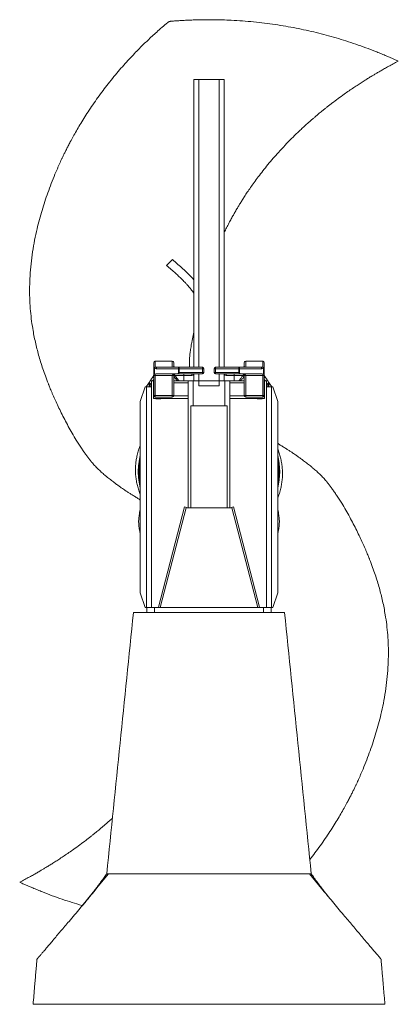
# Model space of a CAD drawing. Header units: millimetres. Extents: x 647 to 1402, y 657 to 2624.
import ezdxf

# ---------------------------------------------------------------- set-up
doc = ezdxf.new("R2010")
doc.units = ezdxf.units.MM

msp = doc.modelspace()

# ---------------------------------------------------------------- linework, layer by layer
at = {"color": 7, "linetype": 'Continuous', "lineweight": 15}
for p, q in [((994.4, 2504.2), (994.4, 1929.5)), ((994.4, 2504.2), (1004.4, 2504.2)), ((1004.4, 2504.2), (1044.6, 2504.2)), ((1044.6, 2504.2), (1054.6, 2504.2)), ((1054.6, 2504.2), (1054.6, 1929.5)), ((951.9, 2144.4), (940, 2132.9)), ((914.2, 1927), (914.2, 1938.6)), ((917.2, 1941.6), (917.2, 1941.4)), ((917.2, 1941.6), (951.3, 1941.6)), ((917.2, 1941.4), (917.2, 1929.8)), ((951.3, 1941.4), (917.2, 1941.4)), ((917.2, 1929.8), (917.2, 1929.8)), ((917.2, 1929.8), (951.3, 1929.8)), ((920.9, 1929.5), (965.2, 1929.5)), ((951.3, 1941.4), (951.3, 1941.6)), ((951.3, 1929.8), (951.3, 1941.4)), ((951.3, 1929.5), (951.3, 1929.8)), ((954.3, 1938.6), (954.3, 1932.6)), ((965.2, 1926.5), (965.2, 1929.5)), ((965.2, 1929.5), (1011.5, 1929.5)), ((1011.5, 1929.5), (1011.5, 1926.5)), ((1037.5, 1926.5), (1037.5, 1929.5)), ((1037.5, 1929.5), (1083.8, 1929.5)), ((1083.8, 1926.5), (1083.8, 1929.5)), ((1083.8, 1929.5), (1128.1, 1929.5)), ((1094.7, 1932.6), (1094.7, 1938.6)), ((1097.7, 1941.6), (1097.7, 1941.4)), ((1097.7, 1941.6), (1131.8, 1941.6)), ((1097.7, 1941.4), (1097.7, 1929.8)), ((1131.8, 1941.4), (1097.7, 1941.4)), ((1097.7, 1929.8), (1131.8, 1929.8)), ((1097.7, 1929.8), (1097.7, 1929.5)), ((1131.8, 1941.4), (1131.8, 1941.6)), ((1131.8, 1929.8), (1131.8, 1941.4)), ((1131.8, 1929.8), (1131.8, 1929.8)), ((1134.8, 1938.6), (1134.8, 1927)), ((908.5, 1904.1), (913.3, 1911.2)), ((914.2, 1927), (915.6, 1927)), ((914.2, 1917), (914.2, 1927)), ((914.2, 1913.2), (914.2, 1917)), ((914.2, 1913.2), (917.2, 1913.2)), ((914.2, 1872.9), (914.2, 1913.2)), ((915.6, 1927), (915.6, 1915.9)), ((915.7, 1927), (915.6, 1927)), ((917.2, 1916), (917.2, 1913.2)), ((951.3, 1913.2), (917.2, 1913.2)), ((917.2, 1913.2), (917.2, 1872.9)), ((919.1, 1916.2), (959.4, 1916.2)), ((963.6, 1926.5), (919.3, 1926.5)), ((951.3, 1913.2), (954.3, 1913.2)), ((951.3, 1872.9), (951.3, 1913.2)), ((954.3, 1913.2), (954.3, 1872.9)), ((974.4, 1913.2), (956.6, 1913.2)), ((1011.5, 1916.2), (959.4, 1916.2)), ((965.2, 1926.5), (963.6, 1926.5)), ((963.6, 1917.7), (963.6, 1926.5)), ((965.2, 1919.2), (963.6, 1917.7)), ((965.2, 1926.5), (965.2, 1919.2)), ((1011.5, 1926.5), (965.2, 1926.5)), ((965.2, 1919.2), (1011.5, 1919.2)), ((974.4, 1916.2), (974.4, 1913.2)), ((990.4, 1913.2), (974.4, 1913.2)), ((990.4, 1916.2), (990.4, 1913.2)), ((994.4, 1916.2), (994.4, 1902.4)), ((1011.5, 1919.2), (1011.5, 1926.5)), ((1014.5, 1926.5), (1011.5, 1926.5)), ((1011.5, 1916.2), (1011.5, 1919.2)), ((1014.5, 1919.2), (1011.5, 1919.2)), ((1014.5, 1926.5), (1014.5, 1919.2)), ((1034.5, 1926.5), (1037.5, 1926.5)), ((1034.5, 1919.2), (1034.5, 1926.5)), ((1037.5, 1919.2), (1034.5, 1919.2)), ((1083.8, 1926.5), (1037.5, 1926.5)), ((1037.5, 1926.5), (1037.5, 1919.2)), ((1037.5, 1916.2), (1037.5, 1919.2)), ((1037.5, 1919.2), (1083.8, 1919.2)), ((1089.6, 1916.2), (1037.5, 1916.2)), ((1054.6, 1916.2), (1054.6, 1902.4)), ((1058.6, 1916.2), (1058.6, 1913.2)), ((1074.7, 1913.2), (1058.6, 1913.2)), ((1074.7, 1916.2), (1074.7, 1913.2)), ((1092.4, 1913.2), (1074.7, 1913.2)), ((1083.8, 1919.2), (1083.8, 1926.5)), ((1083.8, 1926.5), (1085.4, 1926.5)), ((1085.4, 1917.7), (1083.8, 1919.2)), ((1085.4, 1926.5), (1085.4, 1917.7)), ((1129.7, 1926.5), (1085.4, 1926.5)), ((1129.9, 1916.2), (1089.6, 1916.2)), ((1094.7, 1913.2), (1097.7, 1913.2)), ((1094.7, 1872.9), (1094.7, 1913.2)), ((1131.8, 1913.2), (1097.7, 1913.2)), ((1097.7, 1913.2), (1097.7, 1872.9)), ((1131.8, 1913.2), (1131.8, 1916)), ((1131.8, 1913.2), (1134.8, 1913.2)), ((1131.8, 1872.9), (1131.8, 1913.2)), ((1133.4, 1927), (1133.3, 1927)), ((1133.4, 1915.9), (1133.4, 1927)), ((1133.4, 1927), (1134.8, 1927)), ((1134.8, 1927), (1134.8, 1917)), ((1134.8, 1917), (1134.8, 1913.2)), ((1134.8, 1913.2), (1134.8, 1872.9)), ((1135.7, 1911.2), (1140.5, 1904.1)), ((897.2, 1890.6), (887.2, 1861.3)), ((900, 1890.6), (897.2, 1890.6)), ((899.4, 1890.6), (903.8, 1897.1)), ((900, 1890.6), (900, 1449.6)), ((900, 1890.6), (909.5, 1890.6)), ((903.8, 1897.1), (903.8, 1897.1)), ((903.8, 1897.1), (903.8, 1897.1)), ((904.5, 1896.7), (906.3, 1895.5)), ((906.3, 1895.5), (904.9, 1893.3)), ((904.9, 1890.6), (904.9, 1893.3)), ((908.9, 1895.3), (906.3, 1895.5)), ((909.5, 1449.6), (909.5, 1902.4)), ((909.5, 1902.4), (913.5, 1902.4)), ((909.5, 1890.6), (909.5, 1449.6)), ((914.2, 1902.4), (913.5, 1902.4)), ((913.5, 1902.4), (913.5, 1898.3)), ((913.5, 1872.1), (913.5, 1898.3)), ((914.2, 1898.3), (913.5, 1898.3)), ((983.1, 1902.4), (954.3, 1902.4)), ((983.1, 1898.3), (954.3, 1898.3)), ((983.1, 1649), (983.1, 1902.4)), ((983.1, 1902.4), (993.2, 1902.4)), ((993.2, 1852.6), (993.2, 1902.4)), ((993.2, 1902.4), (1004.3, 1902.4)), ((1044.7, 1902.4), (1004.3, 1902.4)), ((1004.3, 1902.4), (1004.3, 1892.3)), ((1044.7, 1892.3), (1004.3, 1892.3)), ((1044.7, 1902.4), (1044.7, 1892.3)), ((1044.7, 1902.4), (1055.8, 1902.4)), ((1055.8, 1902.4), (1065.9, 1902.4)), ((1055.8, 1902.4), (1055.8, 1852.6)), ((1065.9, 1649), (1065.9, 1902.4)), ((1094.7, 1902.4), (1065.9, 1902.4)), ((1065.9, 1902.4), (1065.9, 1898.3)), ((1065.9, 1902.4), (1065.9, 1902.4)), ((1065.9, 1872.1), (1065.9, 1898.3)), ((1094.7, 1898.3), (1065.9, 1898.3)), ((1135.5, 1902.4), (1134.8, 1902.4)), ((1135.5, 1898.3), (1134.8, 1898.3)), ((1135.5, 1902.4), (1135.5, 1898.3)), ((1135.5, 1902.4), (1139.5, 1902.4)), ((1135.5, 1872.1), (1135.5, 1898.3)), ((1139.5, 1902.4), (1139.5, 1449.6)), ((1139.5, 1890.6), (1149, 1890.6)), ((1142.7, 1895.5), (1140.1, 1895.3)), ((1142.7, 1895.5), (1144.5, 1896.7)), ((1144.1, 1893.3), (1142.7, 1895.5)), ((1144.1, 1893.3), (1144.1, 1890.6)), ((1145.2, 1897.1), (1149.6, 1890.6)), ((1145.2, 1897.1), (1145.2, 1897.1)), ((1145.2, 1897.1), (1145.2, 1897.1)), ((1149, 1890.6), (1151.8, 1890.6)), ((1149, 1890.6), (1149, 1449.6)), ((1151.8, 1890.6), (1161.8, 1861.3)), ((913.5, 1872.1), (914.3, 1872.1)), ((913.5, 1867.1), (913.5, 1872.1)), ((914.2, 1872.9), (917.2, 1872.9)), ((917.2, 1872.9), (951.3, 1872.9)), ((917.2, 1869.9), (951.3, 1869.9)), ((951.3, 1872.9), (954.3, 1872.9)), ((954.2, 1872.1), (983.1, 1872.1)), ((1065.9, 1872.1), (1094.8, 1872.1)), ((1065.9, 1867.1), (1065.9, 1872.1)), ((1094.7, 1872.9), (1097.7, 1872.9)), ((1131.8, 1872.9), (1097.7, 1872.9)), ((1097.7, 1869.9), (1131.8, 1869.9)), ((1131.8, 1872.9), (1134.8, 1872.9)), ((1134.7, 1872.1), (1135.5, 1872.1)), ((1135.5, 1872.1), (1135.5, 1867.1)), ((887.2, 1478.9), (887.2, 1861.3)), ((918.6, 1867.1), (913.5, 1867.1)), ((928.6, 1867.1), (918.6, 1867.1)), ((918.6, 1866.1), (918.6, 1867.1)), ((928.6, 1866.1), (918.6, 1866.1)), ((983.1, 1867.1), (928.6, 1867.1)), ((928.6, 1866.1), (928.6, 1867.1)), ((988.2, 1852.6), (1060.8, 1852.6)), ((988.2, 1649), (988.2, 1852.6)), ((1060.8, 1852.6), (1060.8, 1649)), ((1120.4, 1867.1), (1065.9, 1867.1)), ((1130.4, 1867.1), (1120.4, 1867.1)), ((1120.4, 1866.1), (1120.4, 1867.1)), ((1130.4, 1866.1), (1120.4, 1866.1)), ((1135.5, 1867.1), (1130.4, 1867.1)), ((1130.4, 1866.1), (1130.4, 1867.1)), ((1161.8, 1478.9), (1161.8, 1861.3)), ((923.6, 1450.3), (975.3, 1650.6)), ((927.1, 1449.6), (979.1, 1649)), ((975.3, 1650.6), (981.6, 1649)), ((979.1, 1649), (1069.9, 1649)), ((1067.4, 1649), (1073.7, 1650.6)), ((1069.9, 1649), (1121.9, 1449.6)), ((1125.4, 1450.3), (1073.7, 1650.6)), ((887.2, 1478.9), (897.2, 1449.6)), ((1161.8, 1478.9), (1151.8, 1449.6)), ((897.2, 1449.6), (900, 1449.6)), ((900, 1449.6), (900.4, 1449.6)), ((900.4, 1439.5), (900.4, 1449.6)), ((915.5, 1449.6), (900.4, 1449.6)), ((915.5, 1439.5), (915.5, 1449.6)), ((1133.5, 1449.6), (915.5, 1449.6)), ((923.6, 1450.3), (926.4, 1449.6)), ((1122.6, 1449.6), (1125.4, 1450.3)), ((1133.5, 1439.5), (1133.5, 1449.6)), ((1148.6, 1449.6), (1133.5, 1449.6)), ((1148.6, 1439.5), (1148.6, 1449.6)), ((1148.6, 1449.6), (1149, 1449.6)), ((1151.8, 1449.6), (1149, 1449.6)), ((1249.3, 888.3), (1224.9, 918))]:
    msp.add_line(p, q, dxfattribs=at)
at = {"color": 8, "linetype": 'Continuous', "lineweight": 15}
for p, q in [((1004.4, 2504.2), (1004.4, 1929.5)), ((1044.6, 2504.2), (1044.6, 1929.5)), ((955.1, 1915.3), (955.3, 1914.9)), ((974.4, 1913.2), (974.4, 1902.4)), ((1004.4, 1916.2), (1004.4, 1902.4)), ((1044.6, 1916.2), (1044.6, 1902.4)), ((1074.7, 1902.4), (1074.7, 1913.2)), ((1093.7, 1914.9), (1093.9, 1915.3)), ((906.2, 1890.6), (906.3, 1895.5)), ((908.9, 1895.3), (908.9, 1890.6)), ((914.2, 1905.3), (912, 1902.4)), ((1137, 1902.4), (1134.8, 1905.3)), ((1140.1, 1890.6), (1140.1, 1895.3)), ((1142.7, 1895.5), (1142.8, 1890.6)), ((917.2, 1872.9), (917.2, 1869.9)), ((951.3, 1869.9), (951.3, 1872.9)), ((1097.7, 1872.9), (1097.7, 1869.9)), ((1131.8, 1869.9), (1131.8, 1872.9))]:
    msp.add_line(p, q, dxfattribs=at)
at = {"color": 7, "linetype": 'Continuous', "lineweight": 15, "flags": 128}
for points in [[(919.3, 1926.5), (919.4, 1927.1), (919.5, 1927.7), (919.6, 1928.2), (919.8, 1928.7), (920, 1929), (920.3, 1929.3), (920.6, 1929.5), (920.9, 1929.5)], [(965.2, 1929.5), (964.9, 1929.5), (964.6, 1929.3), (964.3, 1929), (964.1, 1928.7), (963.9, 1928.2), (963.7, 1927.7), (963.6, 1927.1), (963.6, 1926.5)], [(1085.4, 1926.5), (1085.4, 1927.1), (1085.3, 1927.7), (1085.1, 1928.2), (1084.9, 1928.7), (1084.7, 1929), (1084.4, 1929.3), (1084.1, 1929.5), (1083.8, 1929.5)], [(1128.1, 1929.5), (1128.4, 1929.5), (1128.7, 1929.3), (1129, 1929), (1129.2, 1928.7), (1129.4, 1928.2), (1129.5, 1927.7), (1129.6, 1927.1), (1129.7, 1926.5)], [(903.8, 1897.1), (904.3, 1897.5), (904.9, 1897.7), (905.6, 1897.7), (906.4, 1897.5), (907.2, 1897.1), (908, 1896.6), (908.5, 1896), (908.9, 1895.3)], [(904.5, 1896.7), (904.5, 1896.9), (904.4, 1897), (904.3, 1897.2), (904.2, 1897.2), (904.1, 1897.3), (904, 1897.3), (903.9, 1897.2), (903.8, 1897.1)], [(1140.1, 1895.3), (1140.5, 1896), (1141, 1896.6), (1141.8, 1897.1), (1142.6, 1897.5), (1143.4, 1897.7), (1144.1, 1897.7), (1144.7, 1897.5), (1145.2, 1897.1)], [(1144.5, 1896.7), (1144.5, 1896.9), (1144.6, 1897), (1144.7, 1897.2), (1144.8, 1897.2), (1144.9, 1897.3), (1145, 1897.3), (1145.1, 1897.2), (1145.2, 1897.1)], [(770.8, 853.3), (793.5, 880.9), (824.1, 918)]]:
    msp.add_lwpolyline(points, dxfattribs=at)
at = {"color": 8, "linetype": 'Continuous', "lineweight": 15, "flags": 128}
for points in [[(908.5, 1904.1), (908.4, 1903.9), (908.5, 1903.5), (908.7, 1903.1), (909, 1902.7), (909.4, 1902.3), (909.5, 1902.2)], [(1139.5, 1902.2), (1139.6, 1902.3), (1140, 1902.7), (1140.3, 1903.1), (1140.5, 1903.5), (1140.6, 1903.9), (1140.5, 1904.1)]]:
    msp.add_lwpolyline(points, dxfattribs=at)
at = {"color": 7, "linetype": 'Continuous', "lineweight": 15}
for centre, radius, start, end in [((917.2, 1938.6), 3.01, 90, 180), ((917.1, 1938.5), 2.91, 87.9548, 177.7972), ((917.1, 1926.9), 2.91, 87.9548, 177.7972), ((919.7, 1926.5), 4.11, 127.7912, 173.6349), ((919.8, 1926.5), 4.11, 127.7912, 173.6349), ((951.3, 1938.6), 3.01, 0, 90), ((951.4, 1938.5), 2.91, 2.2028, 92.0452), ((957.3, 1932.6), 3.01, 180, 270), ((1011.5, 1926.5), 3.01, 0, 90), ((1037.5, 1926.5), 3.01, 90, 180), ((1091.7, 1932.6), 3.01, 270, 0), ((1097.7, 1938.6), 3.01, 90, 180), ((1097.6, 1938.5), 2.91, 87.9548, 177.7972), ((1131.8, 1938.6), 3.01, 0, 90), ((1131.9, 1938.5), 2.91, 2.2028, 92.0452), ((1129.2, 1926.5), 4.11, 6.3651, 52.2088), ((1129.3, 1926.5), 4.11, 6.3651, 52.2088), ((1131.9, 1926.9), 2.91, 2.2028, 92.0452), ((957.3, 1913.2), 3.01, 90, 180), ((957.7, 1913.3), 2.86, 90.3592, 146.7085), ((957.8, 1913.3), 2.9, 90.3256, 149.4582), ((1011.5, 1919.2), 3.01, 270, 0), ((1037.5, 1919.2), 3.01, 180, 270), ((1091.2, 1913.3), 2.9, 30.5418, 89.6744), ((1091.3, 1913.3), 2.86, 33.2915, 89.6408), ((1091.7, 1913.2), 3.01, 0, 90), ((917.2, 1872.9), 3.01, 180, 270), ((951.3, 1872.9), 3.01, 270, 0), ((1097.7, 1872.9), 3.01, 180, 270), ((1131.8, 1872.9), 3.01, 270, 0), ((1024.5, 1720.9), 141.2, 166.5142, 180), ((1024.5, 1720.9), 141.2, 346.5142, 13.4858), ((1024.5, 1720.9), 138.6, 172.0423, 180), ((1024.5, 1720.9), 138.6, 353.9151, 7.9577), ((1024.5, 1720.9), 141.2, 180, 193.4566), ((1024.5, 1720.9), 138.6, 180, 186.0849), ((1024.5, 1710.9), 137.9, 174.5097, 185.4903), ((1024.5, 1710.9), 137.9, 354.5097, 5.4903)]:
    msp.add_arc(centre, radius, start, end, dxfattribs=at)
at = {"color": 8, "linetype": 'Continuous', "lineweight": 15}
for centre, radius, start, end in [((915.6, 1910.4), 2.39, 159.7064, 234.5029), ((952.9, 1915.1), 3.35, 295.1241, 337.0621), ((953.1, 1914.3), 3.75, 289.1413, 342.1349), ((953.2, 1916.5), 2.73, 295.7378, 321.0319), ((953.2, 1916.3), 2.77, 295.5068, 322.904), ((953.2, 1916.8), 2.78, 297.43, 317.9562), ((990.4, 1919.2), 6.02, 270, 311.8103), ((1058.6, 1919.2), 6.02, 228.1897, 270), ((1095.9, 1914.3), 3.75, 197.8651, 250.8587), ((1096.1, 1915.1), 3.35, 202.9379, 244.8759), ((1095.8, 1916.3), 2.77, 217.096, 244.4932), ((1095.8, 1916.8), 2.78, 222.0438, 242.57), ((1095.8, 1916.5), 2.73, 218.9681, 244.2622), ((1133.4, 1910.4), 2.39, 305.4971, 20.2936), ((1024.5, 1720.9), 140.2, 168.3462, 180), ((1024.5, 1720.9), 140.2, 348.3462, 11.6538), ((1024.5, 1720.9), 140.2, 180, 191.6538)]:
    msp.add_arc(centre, radius, start, end, dxfattribs=at)
at = {"color": 7, "linetype": 'Continuous', "lineweight": 15}
for centre, major_axis, ratio, start_param, end_param in [((920.9, 1932.6), (9.87, 0), 0.305, 4.331883, 4.712389), ((951.3, 1932.6), (3.01, 0), 0.928477, 4.712389, 6.283185), ((1097.7, 1932.6), (3.01, 0), 0.928477, 3.141593, 4.712389), ((1128.1, 1932.6), (9.87, 0), 0.305, 4.712389, 5.092895), ((919.3, 1932.6), (9.87, 0), 0.61, 4.331883, 4.712389), ((919.1, 1913.2), (4.93, 0), 0.61, 1.570796, 1.971428), ((957.3, 1913.2), (6.02, 0), 0.5, 1.570796, 3.141593), ((959.4, 1919.2), (4.93, 0), 0.61, 4.712389, 5.735445), ((1089.6, 1919.2), (4.93, 0), 0.61, 3.689333, 4.712389), ((1091.7, 1913.2), (6.02, 0), 0.5, 0, 1.570796), ((1129.7, 1932.6), (9.87, 0), 0.61, 4.712389, 5.092895), ((1129.9, 1913.2), (4.93, 0), 0.61, 1.170165, 1.570796), ((903.8, 1891.7), (0.33, 5.63), 0.185643, 0.248605, 0.304054), ((903.8, 1891.7), (0.33, 5.63), 0.185643, 5.016443, 5.815793), ((1145.2, 1891.7), (-0.33, 5.63), 0.185643, 0.467392, 1.266742), ((1145.2, 1891.7), (-0.33, 5.63), 0.185643, 5.979131, 6.03458)]:
    msp.add_ellipse(centre, major_axis=major_axis, ratio=ratio, start_param=start_param, end_param=end_param, dxfattribs=at)
for points, knots in [([(944.8, 2620.1), (941.1, 2617), (933.5, 2610.8), (923, 2601.6), (913.2, 2592.7), (904.4, 2584.5), (896.1, 2576.5), (887.3, 2567.9), (877.9, 2558.3), (867.6, 2547.5), (856.9, 2535.8), (845.9, 2523.2), (834.5, 2509.7), (823.5, 2496), (812.9, 2482.1), (802.7, 2468.2), (792.7, 2454), (783.3, 2439.9), (774.7, 2426.5), (766.9, 2413.7), (759.9, 2401.7), (753.5, 2390.5), (748.2, 2380.5), (743.6, 2371.9), (739.9, 2364.6), (736.6, 2357.9), (733.8, 2352.2), (731.8, 2348), (730.3, 2344.8), (728.8, 2341.5), (726.7, 2337.1), (724.3, 2331.7), (721.9, 2326.1), (719.4, 2320.5), (715.3, 2310.6), (709.7, 2296.5), (702.9, 2278.4), (696.8, 2260.5), (691.1, 2242.7), (686, 2224.5), (680.9, 2204.7), (676.3, 2183.2), (672.2, 2160), (669.1, 2136.1), (667.2, 2112.7), (666.3, 2089.9), (666.5, 2068.3), (667.7, 2047.1), (669.7, 2026.6), (672.3, 2008.6), (675.1, 1993), (677.9, 1979.6), (681, 1966.5), (684.5, 1953.4), (688.5, 1940), (692.9, 1926.2), (696.7, 1915.6), (699.4, 1908.2), (700.9, 1904.2), (702.3, 1900.6), (703.4, 1897.8), (704.2, 1895.7), (704.8, 1894), (705.8, 1891.7), (707, 1888.5), (708.7, 1884.4), (710.7, 1879.6), (713.8, 1872.4), (718, 1862.9), (723.5, 1850.9), (729.7, 1838.1), (736.5, 1824.9), (743.7, 1811.3), (751.5, 1797.6), (758.5, 1785.7), (764.7, 1775.8), (769.7, 1768.2), (774.5, 1761.1), (779, 1754.8), (783.1, 1749.3), (786.8, 1744.5), (790.1, 1740.3), (793.2, 1736.6), (796.2, 1733.3), (799.1, 1730.2), (802.3, 1727), (805.8, 1723.6), (809.5, 1720.2), (813.1, 1717.1), (815.9, 1714.7), (818.4, 1712.6), (820.8, 1710.6), (824, 1708), (827.7, 1705.1), (831.7, 1702), (836.3, 1698.5), (841.4, 1694.7), (846.7, 1690.8), (851.5, 1687.4), (856.1, 1684.3), (860.8, 1681.2), (865.8, 1678), (870.5, 1675), (874.5, 1672.5), (877.8, 1670.5), (880.8, 1668.6), (883.5, 1666.9), (885.6, 1665.6), (886.8, 1664.8), (887.2, 1664.6)], [0, 0, 0, 0, 0.0128935, 0.0261343, 0.0373886, 0.0481124, 0.0583095, 0.0682996, 0.0808597, 0.094187, 0.108291, 0.1231837, 0.1388803, 0.1553995, 0.1701984, 0.1856338, 0.2014495, 0.2165524, 0.2308225, 0.2440187, 0.2563922, 0.2679311, 0.278622, 0.2865546, 0.2939277, 0.3006763, 0.3063868, 0.3109673, 0.3130484, 0.3159715, 0.3205648, 0.3261143, 0.3316194, 0.3370735, 0.3424761, 0.3603228, 0.3775645, 0.3942228, 0.4107759, 0.4276077, 0.4447239, 0.4652764, 0.4862635, 0.5077102, 0.5295305, 0.5491757, 0.5684913, 0.5873909, 0.6057812, 0.6235961, 0.6360694, 0.6483163, 0.6602893, 0.6722516, 0.6848154, 0.6978418, 0.7110081, 0.7150561, 0.7190369, 0.7227381, 0.72546, 0.7271218, 0.7286269, 0.7305164, 0.7337548, 0.7377501, 0.7425152, 0.7479903, 0.7587517, 0.7705895, 0.7834168, 0.7971204, 0.8108262, 0.8250391, 0.8395616, 0.8481681, 0.856566, 0.8643011, 0.8712379, 0.8774818, 0.8829393, 0.8877034, 0.8919902, 0.8959832, 0.8998246, 0.9036155, 0.9083131, 0.9130429, 0.9174549, 0.9213216, 0.9233462, 0.9262694, 0.9300874, 0.9345938, 0.9392555, 0.9438539, 0.9505505, 0.9565905, 0.9617884, 0.9664461, 0.9714816, 0.9771097, 0.982829, 0.9865797, 0.9900185, 0.9933785, 0.9961023, 0.9988137, 1, 1, 1, 1]), ([(1402.3, 2540.8), (1402.3, 2540.8), (1402.3, 2540.8), (1402.2, 2540.8), (1402, 2540.9), (1401.5, 2541.1), (1399.4, 2542.1), (1390.8, 2546), (1379.6, 2550.9), (1366.6, 2556.3), (1353.6, 2561.6), (1337.2, 2567.8), (1317.5, 2574.8), (1297.8, 2581.3), (1278.1, 2587.3), (1258.4, 2592.9), (1238.5, 2598), (1218.5, 2602.6), (1198.2, 2606.8), (1177.6, 2610.6), (1156.7, 2614), (1135.3, 2616.9), (1113.5, 2619.3), (1091.4, 2621.2), (1070.6, 2622.5), (1051.2, 2623.3), (1036.3, 2623.6), (1024.3, 2623.6), (1015.2, 2623.6), (1006.1, 2623.5), (997.1, 2623.2), (988.2, 2622.9), (979.4, 2622.5), (970.7, 2622), (963.4, 2621.6), (957.8, 2621.2), (954.2, 2620.9), (951.6, 2620.7), (949.9, 2620.5), (948.3, 2620.4), (946.9, 2620.3), (945.8, 2620.2), (945.1, 2620.1), (944.9, 2620.1), (944.8, 2620.1)], [0, 0, 0, 0, 0.000545, 0.001908, 0.002991, 0.004075, 0.006596, 0.01764, 0.061772, 0.083835, 0.105898, 0.150028, 0.194159, 0.238292, 0.282461, 0.326705, 0.370967, 0.41511, 0.459249, 0.503536, 0.547814, 0.592766, 0.637708, 0.683023, 0.72833, 0.76378, 0.799321, 0.817303, 0.835286, 0.853387, 0.871485, 0.889215, 0.907001, 0.925019, 0.943173, 0.952728, 0.962402, 0.969345, 0.972846, 0.976363, 0.983333, 0.990499, 0.995655, 1, 1, 1, 1]), ([(1054.6, 2198), (1054.7, 2198.2), (1056.3, 2201.6), (1059.5, 2208.1), (1064.2, 2217.2), (1068.8, 2225.7), (1072.9, 2233.2), (1076.3, 2239.1), (1078.9, 2243.8), (1081, 2247.3), (1082.9, 2250.4), (1084.7, 2253.5), (1087.4, 2257.8), (1090.9, 2263.5), (1095.7, 2271), (1101.2, 2279.4), (1107.6, 2288.7), (1114.8, 2298.9), (1123, 2310.1), (1132.2, 2322), (1142.1, 2334.4), (1152.4, 2346.7), (1163.8, 2359.5), (1175.9, 2372.7), (1188.8, 2386), (1199.6, 2396.5), (1208.1, 2404.6), (1214.5, 2410.5), (1220.6, 2416), (1226, 2420.8), (1230.2, 2424.5), (1233.3, 2427.1), (1235.4, 2428.9), (1237.1, 2430.4), (1238.7, 2431.7), (1240.6, 2433.4), (1243.2, 2435.5), (1246.5, 2438.2), (1250.4, 2441.5), (1255, 2445.2), (1259.9, 2449.1), (1264.9, 2453), (1276.3, 2461.8), (1289.3, 2471.4), (1303.9, 2481.6), (1313.1, 2487.9), (1321.9, 2493.7), (1330, 2499), (1337.5, 2503.7), (1343.5, 2507.4), (1348.5, 2510.5), (1352.9, 2513.2), (1358.2, 2516.3), (1364.4, 2519.9), (1371.3, 2523.9), (1379.1, 2528.3), (1387.7, 2533), (1395.5, 2537.2), (1400.5, 2539.8), (1402.3, 2540.7)], [0, 0, 0, 0, 0.0014119, 0.0224304, 0.0438009, 0.0634868, 0.0806297, 0.095225, 0.104903, 0.1130042, 0.1198201, 0.1269891, 0.1347658, 0.1501682, 0.1678508, 0.1880525, 0.2107779, 0.2360318, 0.2638188, 0.294143, 0.3269187, 0.3596313, 0.3911274, 0.4305228, 0.4678086, 0.5029685, 0.5212064, 0.5388084, 0.5557263, 0.5706303, 0.5829161, 0.5895437, 0.5950513, 0.59944, 0.6029996, 0.6079225, 0.6146611, 0.6232129, 0.6335743, 0.6457225, 0.6585551, 0.6714228, 0.6843247, 0.7455672, 0.7689302, 0.7917867, 0.8129804, 0.8324912, 0.850329, 0.8665041, 0.8750414, 0.8854771, 0.8978843, 0.9122497, 0.92856, 0.9464601, 0.9662165, 0.9878412, 1, 1, 1, 1]), ([(994.4, 2103.8), (992.8, 2105.6), (988.7, 2110.3), (981.3, 2117.7), (972.3, 2126.2), (962.4, 2135.2), (955.5, 2141.3), (951.9, 2144.4)], [0, 0, 0, 0, 0.12363, 0.318818, 0.529746, 0.756607, 1, 1, 1, 1]), ([(940, 2132.9), (943.1, 2130.2), (949, 2125), (957.4, 2117.5), (964.9, 2110.6), (971.5, 2104.2), (976.8, 2098.7), (981.1, 2094), (984.4, 2090.3), (987.2, 2086.9), (989.7, 2083.7), (992.1, 2080.6), (993.6, 2078.4), (994.4, 2077.2)], [0, 0, 0, 0, 0.157746, 0.302211, 0.433196, 0.550697, 0.65479, 0.727264, 0.79166, 0.848095, 0.896689, 0.945655, 1, 1, 1, 1]), ([(985.5, 1929.5), (985.5, 1930.5), (985.2, 1934.4), (985.3, 1939.6), (985.5, 1945.1), (985.8, 1949), (986.1, 1952.7), (986.5, 1956.5), (987.1, 1960.7), (987.8, 1965.4), (988.6, 1970.8), (989.7, 1976.9), (991, 1983.6), (992.4, 1990.4), (993.5, 1996.1), (994.2, 1999.5), (994.4, 2000.7)], [0, 0, 0, 0, 0.039221, 0.161064, 0.217918, 0.271909, 0.32296, 0.372742, 0.433048, 0.497929, 0.573314, 0.659316, 0.75602, 0.858798, 0.947115, 1, 1, 1, 1]), ([(913.3, 1911.2), (913.5, 1911.5), (913.6, 1911.8), (913.9, 1912.3), (913.9, 1912.5), (914.1, 1913.2), (914.2, 1913.7), (914.2, 1914)], [0, 0, 0, 0, 0.25, 0.25, 0.5, 0.5, 1, 1, 1, 1]), ([(915.6, 1915.9), (915.4, 1916), (915.2, 1916.1), (914.8, 1916.2), (914.7, 1916.3), (914.4, 1916.5), (914.3, 1916.6), (914.2, 1916.7), (914.2, 1916.8), (914.2, 1916.9), (914.2, 1916.9), (914.2, 1917)], [0, 0, 0, 0, 0.25, 0.25, 0.5, 0.5, 0.75, 0.75, 0.875, 0.875, 1, 1, 1, 1]), ([(915.6, 1915.9), (915.9, 1915.8), (916.1, 1915.8), (916.7, 1915.9), (916.9, 1915.9), (917.2, 1916)], [0, 0, 0, 0, 0.5, 0.5, 1, 1, 1, 1]), ([(1131.8, 1916), (1132.1, 1915.9), (1132.3, 1915.9), (1132.7, 1915.8), (1132.9, 1915.8), (1133.1, 1915.9), (1133.3, 1915.9), (1133.4, 1915.9)], [0, 0, 0, 0, 0.5, 0.5, 0.75, 0.75, 1, 1, 1, 1]), ([(1133.4, 1915.9), (1133.6, 1916), (1133.8, 1916.1), (1134.2, 1916.2), (1134.3, 1916.3), (1134.6, 1916.5), (1134.7, 1916.6), (1134.8, 1916.7), (1134.8, 1916.8), (1134.8, 1916.9), (1134.8, 1916.9), (1134.8, 1917)], [0, 0, 0, 0, 0.25, 0.25, 0.5, 0.5, 0.75, 0.75, 0.875, 0.875, 1, 1, 1, 1]), ([(1134.8, 1914), (1134.8, 1913.8), (1134.8, 1913.6), (1134.9, 1913.2), (1134.9, 1913), (1135.1, 1912.5), (1135.1, 1912.3), (1135.4, 1911.8), (1135.5, 1911.5), (1135.7, 1911.2)], [0, 0, 0, 0, 0.25, 0.25, 0.5, 0.5, 0.75, 0.75, 1, 1, 1, 1]), ([(903.8, 1897.1), (903.9, 1897.3), (904, 1897.4), (904.2, 1897.6), (904.3, 1897.8), (904.5, 1898.2), (904.7, 1898.5), (905.1, 1899), (905.3, 1899.3), (905.7, 1899.9), (905.9, 1900.2), (906.3, 1900.9), (906.5, 1901.2), (906.9, 1901.8), (907.2, 1902.1), (907.8, 1903), (908.1, 1903.5), (908.5, 1904.1)], [0, 0, 0, 0, 0.0625, 0.0625, 0.125, 0.125, 0.25, 0.25, 0.375, 0.375, 0.5, 0.5, 0.625, 0.625, 0.75, 0.75, 1, 1, 1, 1]), ([(1140.5, 1904.1), (1140.9, 1903.5), (1141.2, 1903), (1141.8, 1902.1), (1142.1, 1901.8), (1142.5, 1901.2), (1142.7, 1900.9), (1143.1, 1900.2), (1143.3, 1899.9), (1143.7, 1899.3), (1143.9, 1899), (1144.3, 1898.5), (1144.5, 1898.2), (1144.7, 1897.8), (1144.8, 1897.6), (1145, 1897.4), (1145.1, 1897.3), (1145.2, 1897.1)], [0, 0, 0, 0, 0.25, 0.25, 0.375, 0.375, 0.5, 0.5, 0.625, 0.625, 0.75, 0.75, 0.875, 0.875, 0.9375, 0.9375, 1, 1, 1, 1]), ([(1225.6, 946.2), (1225.7, 946.3), (1229.2, 950.7), (1236.1, 959.8), (1246.4, 973.7), (1256.3, 987.9), (1265.7, 1002), (1274.3, 1015.4), (1282.1, 1028.1), (1289.1, 1040.1), (1295.5, 1051.4), (1300.8, 1061.3), (1305.4, 1069.9), (1309.1, 1077.3), (1312.4, 1083.9), (1315.2, 1089.7), (1317.2, 1093.9), (1318.7, 1097.1), (1320.2, 1100.3), (1322.3, 1104.8), (1324.7, 1110.1), (1327.1, 1115.8), (1329.6, 1121.4), (1333.7, 1131.3), (1339.3, 1145.3), (1346.1, 1163.4), (1352.2, 1181.3), (1357.9, 1199.2), (1363, 1217.4), (1368.1, 1237.1), (1372.7, 1258.6), (1376.8, 1281.8), (1379.9, 1305.7), (1381.8, 1329.2), (1382.7, 1351.9), (1382.5, 1373.6), (1381.3, 1394.7), (1379.3, 1415.2), (1376.7, 1433.2), (1373.9, 1448.8), (1371.1, 1462.2), (1368, 1475.4), (1364.5, 1488.5), (1360.5, 1501.9), (1356.1, 1515.6), (1352.3, 1526.2), (1349.6, 1533.6), (1348.1, 1537.7), (1346.7, 1541.3), (1345.6, 1544.1), (1344.8, 1546.1), (1344.2, 1547.9), (1343.2, 1550.2), (1342, 1553.3), (1340.3, 1557.4), (1338.3, 1562.3), (1335.2, 1569.5), (1331, 1579), (1325.5, 1590.9), (1319.3, 1603.7), (1312.5, 1617), (1305.3, 1630.6), (1297.5, 1644.3), (1290.5, 1656.1), (1284.3, 1666), (1279.3, 1673.7), (1274.5, 1680.7), (1270, 1687), (1265.9, 1692.6), (1262.2, 1697.4), (1258.9, 1701.6), (1255.8, 1705.3), (1252.8, 1708.6), (1249.9, 1711.7), (1246.7, 1714.9), (1243.2, 1718.2), (1239.5, 1721.6), (1235.9, 1724.7), (1233.1, 1727.1), (1230.6, 1729.2), (1228.2, 1731.2), (1225, 1733.8), (1221.3, 1736.8), (1217.3, 1739.8), (1212.7, 1743.4), (1207.6, 1747.2), (1202.3, 1751), (1197.5, 1754.4), (1192.9, 1757.5), (1188.2, 1760.6), (1183.2, 1763.9), (1178.5, 1766.8), (1174.5, 1769.3), (1171.2, 1771.4), (1168.2, 1773.2), (1165.5, 1774.9), (1163.4, 1776.3), (1162.2, 1777), (1161.8, 1777.3)], [0, 0, 0, 0, 0.0003382, 0.0178541, 0.0361236, 0.0548428, 0.0727182, 0.089608, 0.1052266, 0.1198716, 0.1335286, 0.1461821, 0.1555708, 0.1642974, 0.1722846, 0.1790431, 0.184464, 0.1869272, 0.1903882, 0.1958263, 0.2023952, 0.2089113, 0.215367, 0.2217618, 0.2428856, 0.2632929, 0.283009, 0.3026006, 0.3225222, 0.3427805, 0.3671059, 0.3919458, 0.4173299, 0.4431562, 0.466408, 0.4892697, 0.5116389, 0.5334053, 0.5544907, 0.5692539, 0.5837493, 0.5979206, 0.612079, 0.6269494, 0.6423672, 0.6579503, 0.6627412, 0.6674526, 0.6718305, 0.6750477, 0.6770109, 0.6787939, 0.6810318, 0.6848668, 0.6895977, 0.6952395, 0.7017213, 0.7144598, 0.7284722, 0.7436556, 0.759876, 0.7760988, 0.7929216, 0.8101104, 0.8202972, 0.8302359, 0.8393901, 0.8475997, 0.8549891, 0.8614481, 0.8670864, 0.8721599, 0.8768856, 0.881432, 0.8859185, 0.8914782, 0.8970755, 0.9022956, 0.9068703, 0.9092682, 0.9127302, 0.9172513, 0.9225861, 0.9281039, 0.9335467, 0.9414725, 0.9486208, 0.9547723, 0.9602848, 0.9662452, 0.9729068, 0.9796776, 0.9841179, 0.9881868, 0.9921622, 0.9953859, 0.9985954, 1, 1, 1, 1]), ([(887.2, 1597.7), (886.5, 1600.7), (885, 1606.6), (884.1, 1615.8), (884, 1625), (884.8, 1631.1), (885.2, 1634.2)], [0, 0, 0, 0, 0.24836, 0.498907, 0.749453, 1, 1, 1, 1]), ([(885.2, 1634.2), (885.5, 1636), (886.1, 1639.7), (886.7, 1644), (887.1, 1646.4), (887.2, 1647)], [0, 0, 0, 0, 0.4228863, 0.8560683, 1, 1, 1, 1]), ([(1161.8, 1647), (1161.8, 1646.5), (1162.2, 1644.2), (1162.9, 1640), (1163.5, 1636.1), (1163.8, 1634.2)], [0, 0, 0, 0, 0.1018983, 0.5566935, 1, 1, 1, 1]), ([(1163.8, 1634.2), (1164.2, 1631.1), (1165, 1625), (1164.9, 1615.8), (1164, 1606.6), (1162.5, 1600.7), (1161.8, 1597.7)], [0, 0, 0, 0, 0.250547, 0.501093, 0.75164, 1, 1, 1, 1]), ([(873.6, 1439.5), (864.7, 1352.6), (847, 1178.7), (829.3, 1004.9), (820.5, 918)], [0, 0, 0, 0, 0.499995, 1, 1, 1, 1]), ([(873.7, 1439.5), (873.7, 1439.5), (873.6, 1439.5), (874.4, 1439.5), (875.8, 1439.5), (878.2, 1439.5), (881.6, 1439.5), (886.2, 1439.5), (891.9, 1439.5), (898.5, 1439.5), (905.9, 1439.5), (914.2, 1439.5), (923.3, 1439.5), (933.2, 1439.5), (943.6, 1439.5), (954.6, 1439.5), (966.2, 1439.5), (977.9, 1439.5), (989.5, 1439.5), (1000.9, 1439.5), (1012.6, 1439.5), (1024.7, 1439.5), (1037, 1439.5), (1049.6, 1439.5), (1062.1, 1439.5), (1074.4, 1439.5), (1086.2, 1439.5), (1097.5, 1439.5), (1108.5, 1439.5), (1118.8, 1439.5), (1128.3, 1439.5), (1137.2, 1439.5), (1145.3, 1439.5), (1152.5, 1439.5), (1158.8, 1439.5), (1164.1, 1439.5), (1168.5, 1439.5), (1171.9, 1439.5), (1174.1, 1439.5), (1175.3, 1439.5), (1175.3, 1439.5), (1175.3, 1439.5)], [0, 0, 0, 0, 0.007777, 0.030315, 0.05288, 0.075417, 0.102011, 0.12879, 0.156151, 0.183713, 0.210307, 0.237086, 0.264447, 0.292009, 0.318601, 0.345378, 0.372736, 0.400296, 0.424851, 0.44955, 0.474703, 0.500013, 0.526603, 0.553378, 0.580736, 0.608295, 0.634887, 0.661664, 0.689023, 0.716584, 0.743176, 0.769953, 0.797312, 0.824872, 0.851465, 0.878242, 0.905602, 0.933163, 0.959756, 0.986535, 1, 1, 1, 1]), ([(1228.5, 918), (1219.7, 1004.9), (1202, 1178.7), (1184.3, 1352.6), (1175.4, 1439.5)], [0, 0, 0, 0, 0.500005, 1, 1, 1, 1]), ([(831.8, 1028.9), (830.6, 1027.8), (827.6, 1025.1), (823, 1021), (818.8, 1017.3), (815.7, 1014.7), (813.6, 1012.9), (811.9, 1011.5), (810.3, 1010.1), (808.4, 1008.5), (805.8, 1006.3), (802.5, 1003.6), (798.5, 1000.4), (794, 996.7), (789.1, 992.8), (784.1, 988.8), (772.7, 980), (759.7, 970.5), (745.1, 960.3), (735.9, 954), (727.1, 948.1), (719, 942.9), (711.5, 938.1), (705.5, 934.4), (700.5, 931.4), (696.1, 928.7), (690.8, 925.5), (684.6, 921.9), (677.7, 917.9), (669.9, 913.5), (661.3, 908.8), (653.5, 904.6), (648.5, 902), (646.7, 901.1)], [0, 0, 0, 0, 0.021617, 0.054439, 0.081494, 0.096089, 0.108218, 0.117883, 0.125722, 0.136563, 0.151403, 0.170236, 0.193054, 0.219807, 0.248067, 0.276405, 0.304817, 0.439686, 0.491136, 0.541471, 0.588144, 0.631111, 0.670393, 0.706014, 0.724815, 0.747797, 0.77512, 0.806756, 0.842674, 0.882094, 0.925602, 0.973224, 1, 1, 1, 1]), ([(820.5, 918), (818.7, 915.5), (815.1, 910.4), (809.7, 903), (804.7, 896.1), (800.5, 890.4), (797.1, 885.9), (794.5, 882.4), (792.8, 880), (791.9, 878.8), (791.6, 878.6)], [0, 0, 0, 0, 0.185166, 0.384948, 0.560899, 0.712895, 0.817168, 0.905986, 0.979303, 1, 1, 1, 1]), ([(822.9, 918), (822.8, 918), (822.2, 918), (821.5, 918), (820.8, 918), (820.6, 918), (820.5, 918)], [0, 0, 0, 0, 0.067551, 0.377662, 0.687769, 1, 1, 1, 1]), ([(820.5, 918), (820.6, 918), (820.8, 918), (821.5, 918), (822.6, 918), (823.6, 918), (824.1, 918)], [0, 0, 0, 0, 0.237194, 0.490232, 0.745116, 1, 1, 1, 1]), ([(824.1, 918), (826.3, 918), (832.7, 918), (848, 918), (868.5, 918), (893.7, 918), (922.9, 918), (955, 918), (989.3, 918), (1012.8, 918), (1036.2, 918), (1059.7, 918), (1094, 918), (1126.1, 918), (1155.3, 918), (1180.5, 918), (1201, 918), (1216.3, 918), (1222.7, 918), (1224.9, 918)], [0.3848059, 0.3848059, 0.3848059, 0.3848059, 0.3992052, 0.4136044, 0.4280037, 0.4424029, 0.4568022, 0.4712015, 0.4856007, 0.5, 0.5, 0.5143993, 0.5287985, 0.5431978, 0.5575971, 0.5719963, 0.5863956, 0.6007948, 0.6151941, 0.6151941, 0.6151941, 0.6151941]), ([(1224.9, 918), (1225.4, 918), (1226.4, 918), (1227.5, 918), (1228.2, 918), (1228.5, 918), (1228.5, 918), (1228.5, 918)], [0, 0, 0, 0, 0.247347, 0.494693, 0.743759, 0.992825, 1, 1, 1, 1]), ([(1262.9, 871.9), (1262.8, 872), (1261.4, 873.7), (1258.2, 877.8), (1253.1, 884.4), (1247.4, 891.9), (1241.2, 900.3), (1234.9, 909), (1230.6, 915.1), (1228.5, 918)], [0, 0, 0, 0, 0.005286, 0.162868, 0.3234, 0.48863, 0.660221, 0.839743, 1, 1, 1, 1]), ([(646.7, 901.1), (646.7, 901.1), (646.7, 901.1), (646.8, 901.1), (647, 901), (647.5, 900.7), (649.6, 899.7), (658.2, 895.8), (669.4, 891), (682.4, 885.5), (695.4, 880.3), (711.8, 874), (731.5, 867), (751.2, 860.6), (764.6, 856.4), (771.4, 854.4), (771.7, 854.3)], [0, 0, 0, 0, 0.001915, 0.006708, 0.010518, 0.014327, 0.023193, 0.062028, 0.217205, 0.294785, 0.372365, 0.527537, 0.682711, 0.837894, 0.993203, 1, 1, 1, 1]), ([(799.7, 888.3), (798.4, 886.7), (795.8, 883.5), (791.3, 877.9), (786.1, 871.5), (780.2, 864.3), (773.7, 856.7), (765.8, 847.3), (756.2, 836), (746.1, 824), (736.7, 812.9), (728.5, 803.2), (720.6, 793.9), (713.2, 785.1), (706.7, 777.4), (701.1, 770.7), (696.3, 765.1), (692, 760), (688.9, 756.3), (686.9, 753.9), (685.8, 752.7), (685.1, 752), (684.5, 751.3), (684, 750.7), (683.4, 750.1), (682.8, 749.3), (682.2, 748.6), (681.7, 748), (681.4, 747.7), (681.3, 747.6), (681.1, 747.2), (681.1, 746.4), (681, 745.1), (680.8, 742.7), (680.4, 738.8), (679.9, 733.2), (679.4, 726.9), (678.8, 720.2), (678.2, 713.4), (677.6, 706.7), (677.1, 700), (676.2, 689.4), (675, 675.1), (673.9, 663.1), (673.5, 657.2)], [0, 0, 0, 0, 0.028057, 0.056645, 0.089184, 0.123513, 0.159609, 0.1968, 0.257388, 0.32052, 0.367117, 0.414058, 0.458335, 0.499713, 0.538219, 0.567382, 0.594529, 0.618445, 0.638896, 0.64755, 0.651602, 0.655696, 0.660011, 0.664521, 0.668401, 0.671802, 0.675136, 0.678723, 0.679666, 0.68013, 0.680577, 0.684309, 0.687637, 0.6945, 0.7097, 0.729767, 0.753271, 0.777157, 0.800961, 0.824717, 0.848461, 0.872231, 0.937155, 1, 1, 1, 1]), ([(1375.6, 657.2), (1375.3, 660.7), (1374.7, 667.9), (1373.7, 678.8), (1372.8, 689.8), (1371.9, 701), (1370.9, 712.1), (1369.9, 723.3), (1369.2, 732.2), (1368.6, 738.7), (1368.3, 742.3), (1368, 745), (1367.9, 746.6), (1367.8, 747.4), (1367.7, 747.6), (1367.4, 747.9), (1367, 748.4), (1366.5, 749), (1365.6, 750), (1364.5, 751.4), (1363.3, 752.8), (1361.9, 754.3), (1360.1, 756.3), (1357.8, 758.9), (1355.3, 761.9), (1352.7, 765), (1349.9, 768.3), (1347, 771.8), (1342.4, 777.2), (1336.1, 784.7), (1328.1, 794.2), (1319.7, 804.2), (1311, 814.5), (1302, 825.1), (1292.1, 836.7), (1281.6, 849.2), (1270.8, 862.4), (1260, 875.4), (1252.9, 884), (1249.3, 888.3)], [0, 0, 0, 0, 0.037939, 0.076588, 0.116088, 0.155807, 0.195468, 0.235242, 0.274494, 0.2908, 0.30438, 0.313082, 0.320084, 0.320991, 0.321438, 0.323394, 0.324964, 0.327873, 0.332339, 0.339218, 0.347293, 0.354976, 0.362239, 0.376631, 0.390604, 0.405416, 0.421154, 0.437822, 0.455428, 0.498277, 0.544011, 0.591374, 0.640367, 0.690983, 0.743213, 0.806088, 0.869797, 0.934483, 1, 1, 1, 1]), ([(673.5, 657.2), (673.5, 657.2), (673.5, 657.2), (674.2, 657.2), (675.5, 657.2), (677, 657.2), (677.7, 657.2)], [0, 0, 0, 0, 0.149682, 0.4330497, 0.7166377, 1, 1, 1, 1]), ([(884.7, 657.2), (894.9, 657.2), (916.4, 657.2), (951.1, 657.2), (987.4, 657.2), (1012.1, 657.2), (1036.9, 657.2), (1061.6, 657.2), (1097.9, 657.2), (1132.6, 657.2), (1154.1, 657.2), (1164.3, 657.2)], [0.3088379, 0.3088379, 0.3088379, 0.3088379, 0.3566284, 0.404419, 0.4522095, 0.5, 0.5, 0.5477905, 0.595581, 0.6433716, 0.6911621, 0.6911621, 0.6911621, 0.6911621]), ([(1371.3, 657.2), (1372, 657.2), (1373.5, 657.2), (1374.8, 657.2), (1375.5, 657.2), (1375.5, 657.2), (1375.5, 657.2)], [0, 0, 0, 0, 0.283373, 0.566972, 0.850318, 1, 1, 1, 1])]:
    msp.add_open_spline(points, degree=3, knots=knots, dxfattribs=at)
at = {"color": 8, "linetype": 'Continuous', "lineweight": 15}
for points, knots in [([(961.9, 1902.4), (961.2, 1903), (959.4, 1904.9), (956.7, 1907.7), (955.1, 1909.5), (954.3, 1910.4)], [0, 0, 0, 0, 0.225098, 0.637228, 1, 1, 1, 1]), ([(956.6, 1913.2), (957.4, 1912.1), (958.9, 1909.9), (961.7, 1906.2), (963.7, 1903.6), (964.7, 1902.4)], [0, 0, 0, 0, 0.336579, 0.685477, 1, 1, 1, 1]), ([(1084.3, 1902.4), (1084.9, 1903.1), (1086.7, 1905.4), (1088.9, 1908.3), (1091, 1911.2), (1091.9, 1912.5), (1092.4, 1913.2)], [0, 0, 0, 0, 0.185547, 0.564508, 0.782344, 1, 1, 1, 1]), ([(1094.7, 1910.4), (1094.3, 1909.9), (1093.3, 1908.8), (1091, 1906.3), (1088.9, 1904.2), (1087.3, 1902.6), (1087.1, 1902.4)], [0, 0, 0, 0, 0.2112605, 0.473047, 0.9271569, 1, 1, 1, 1]), ([(909.5, 1896.8), (909.3, 1896.4), (909.1, 1895.9), (909, 1895.4), (908.9, 1895.3)], [0, 0, 0, 0, 0.68451, 1, 1, 1, 1]), ([(1140.1, 1895.3), (1140, 1895.4), (1139.9, 1895.9), (1139.7, 1896.4), (1139.5, 1896.8)], [0, 0, 0, 0, 0.315705, 1, 1, 1, 1]), ([(887.2, 1675), (886.7, 1676.5), (885, 1680.9), (883.2, 1687), (881.8, 1693.2), (880.6, 1697.9), (879.6, 1702.6), (878.7, 1709), (877.8, 1716.9), (877.6, 1726.4), (878.1, 1735.8), (879.3, 1745.1), (881.2, 1754.6), (883.3, 1762.6), (885.5, 1769.1), (886.7, 1772.2), (887.2, 1773.7)], [0, 0, 0, 0, 0.044389, 0.13518, 0.18073, 0.226277, 0.272289, 0.318363, 0.411234, 0.50207, 0.593687, 0.687555, 0.782176, 0.892255, 0.947707, 1, 1, 1, 1]), ([(1161.8, 1766.7), (1162.3, 1765.3), (1164, 1760.9), (1165.8, 1754.9), (1167.1, 1748.6), (1168.3, 1744), (1169.3, 1739.2), (1170.2, 1732.8), (1171.2, 1724.9), (1171.3, 1715.4), (1170.8, 1706), (1169.6, 1696.7), (1167.7, 1687.1), (1165.5, 1679.1), (1163.4, 1672.8), (1162.3, 1669.8), (1161.8, 1668.4)], [0, 0, 0, 0, 0.042794, 0.134117, 0.179941, 0.22575, 0.272007, 0.318357, 0.411827, 0.503196, 0.595349, 0.689759, 0.784929, 0.896372, 0.952511, 1, 1, 1, 1]), ([(885.2, 1634.2), (885.2, 1634.2), (885.4, 1634.1), (886.1, 1634), (887, 1633.9), (887.2, 1633.8)], [0, 0, 0, 0, 0.406468, 0.837283, 1, 1, 1, 1]), ([(1163.8, 1634.2), (1163.8, 1634.2), (1163.6, 1634.1), (1162.9, 1634), (1162, 1633.9), (1161.8, 1633.8)], [0, 0, 0, 0, 0.406468, 0.837283, 1, 1, 1, 1])]:
    msp.add_open_spline(points, degree=3, knots=knots, dxfattribs=at)
at = {"color": 7, "linetype": 'Continuous', "lineweight": 15}
for points in [[(955.3, 1914.9), (955.3, 1914.9), (955.3, 1914.8), (955.3, 1914.8)], [(955.3, 1914.8), (955.4, 1914.7), (955.4, 1914.7), (955.4, 1914.7)], [(955.4, 1914.7), (955.4, 1914.3), (955.6, 1914), (956, 1913.8)], [(956, 1913.8), (956.1, 1913.6), (956.4, 1913.4), (956.6, 1913.2)], [(1092.4, 1913.2), (1092.6, 1913.4), (1092.9, 1913.6), (1093, 1913.8)], [(1093, 1913.8), (1093.4, 1914), (1093.6, 1914.3), (1093.6, 1914.7)], [(1093.6, 1914.7), (1093.6, 1914.7), (1093.6, 1914.7), (1093.7, 1914.8)], [(1093.7, 1914.8), (1093.7, 1914.8), (1093.7, 1914.9), (1093.7, 1914.9)], [(677.7, 657.2), (681.2, 657.2), (689.4, 657.2), (705.8, 657.2), (725.5, 657.2), (747.9, 657.2), (772.1, 657.2), (797.2, 657.2), (822.3, 657.2), (838.4, 657.2), (846.2, 657.2)], [(846.2, 657.2), (848.1, 657.2), (851.7, 657.2), (856.9, 657.2), (861.9, 657.2), (866.8, 657.2), (871.4, 657.2), (876, 657.2), (880.4, 657.2), (883.3, 657.2), (884.7, 657.2)], [(1164.3, 657.2), (1165.7, 657.2), (1168.6, 657.2), (1173, 657.2), (1177.6, 657.2), (1182.2, 657.2), (1187.1, 657.2), (1192.1, 657.2), (1197.3, 657.2), (1200.9, 657.2), (1202.8, 657.2)], [(1202.8, 657.2), (1210.6, 657.2), (1226.7, 657.2), (1251.8, 657.2), (1276.9, 657.2), (1301.1, 657.2), (1323.5, 657.2), (1343.2, 657.2), (1359.6, 657.2), (1367.8, 657.2), (1371.3, 657.2)]]:
    msp.add_open_spline(points, degree=3, dxfattribs=at)

doc.saveas('drawing.dxf')
